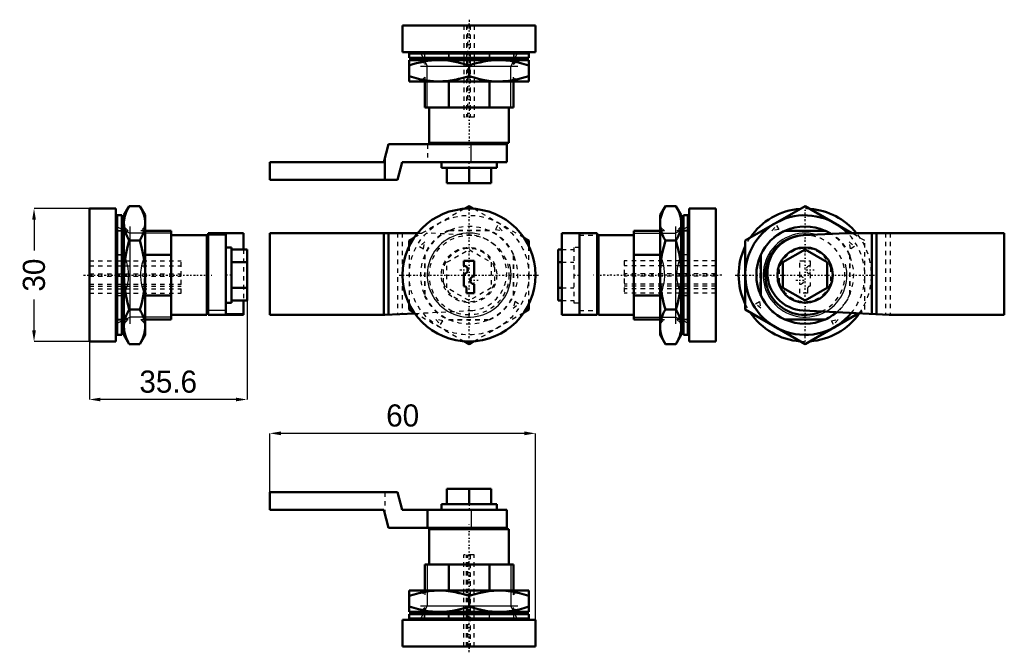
# Model space of a CAD drawing. Header units: millimetres. Extents: x 0 to 222, y -1 to 141.
import ezdxf

# ---------------------------------------------------------------- set-up
doc = ezdxf.new("R2010")
doc.units = ezdxf.units.MM
doc.linetypes.add('Center', pattern=[1.5, 0.45, -0.5, 0.05, -0.5])
doc.linetypes.add('Dashed', pattern=[2, 1, -1])
for name, color, linetype, lineweight in [('AM_0', 7, 'Continuous', 50), ('AM_4', 3, 'Continuous', 25), ('AM_5', 3, 'Continuous', 25), ('AM_7', 7, 'Center', 25), ('AM_9', 6, 'Dashed', 25)]:
    doc.layers.add(name, color=color, linetype=linetype, lineweight=lineweight)
doc.dimstyles.new('ISO-25', dxfattribs={"dimtxt": 2.5, "dimasz": 2.5, "dimexe": 1.25, "dimexo": 0.625, "dimtad": 1, "dimtxsty": 'Standard', "dimcen": 2.5, "dimadec": 0, "dimazin": 0, "dimtfac": 1, "dimtmove": 0, "dimatfit": 3, "dimfxl": 1, "dimarcsym": 0})

# ---------------------------------------------------------------- blocks, each defined once
blk = doc.blocks.new('1_ALL508_0__0_in_ALL508_0__1300')
at = {"layer": 'AM_0'}
for p, q in [((106.49, 35.6), (96.49, 35.6)), ((96.49, 35.6), (96.49, 32.1)), ((101.49, 35.6), (101.49, 32.1)), ((106.49, 35.6), (106.49, 32.1)), ((85.31, 34.8), (56.49, 34.8)), ((56.49, 34.8), (56.49, 30.8)), ((86.39, 30.8), (85.31, 34.8)), ((107.74, 32.1), (95.24, 32.1)), ((95.24, 32.1), (95.24, 30.8)), ((107.74, 30.8), (107.74, 32.1)), ((56.49, 30.8), (82.24, 30.8)), ((82.24, 30.8), (83.32, 26.8)), ((109.99, 30.8), (86.39, 30.8)), ((92.1, 26.8), (92.1, 30.8)), ((109.99, 26.8), (109.99, 30.8)), ((83.32, 26.8), (109.99, 26.8)), ((95.74, 26.5), (95.74, 26.8)), ((107.24, 26.5), (107.24, 26.8)), ((92.49, 26.5), (110.49, 26.5)), ((92.49, 26.5), (92.49, 18.5)), ((110.49, 18.5), (110.49, 26.5)), ((91.49, 12.6), (91.49, 18.5)), ((91.49, 18.5), (111.49, 18.5)), ((96.9, 18.5), (96.9, 12.6)), ((106.07, 12.6), (106.07, 18.5)), ((111.49, 18.5), (111.49, 12.6)), ((87.99, 12.6), (87.99, 7.8)), ((114.99, 12.6), (87.99, 12.6)), ((101.49, 11.39), (101.49, 9.01)), ((114.99, 7.8), (114.99, 12.6)), ((114.99, 7.8), (87.99, 7.8)), ((114.99, 7.3), (87.99, 7.3)), ((87.99, 7.3), (87.99, 6.3)), ((90.31, 7.3), (90.31, 7.8)), ((91.5, 7.3), (91.5, 7.8)), ((96.9, 7.8), (96.9, 7.3)), ((106.07, 7.3), (106.07, 7.8)), ((107.44, 7.3), (107.44, 7.8)), ((107.94, 7.3), (107.94, 7.8)), ((108.98, 7.3), (108.98, 7.8)), ((111.49, 7.8), (111.49, 7.3)), ((111.79, 7.3), (111.79, 7.8)), ((112.66, 7.3), (112.66, 7.8)), ((114.99, 6.3), (114.99, 7.3)), ((86.49, 6), (116.49, 6)), ((86.49, 6), (86.49, 0)), ((114.99, 6.3), (87.99, 6.3)), ((91.49, 6), (91.49, 6.3)), ((96.9, 6.3), (96.9, 6)), ((106.07, 6), (106.07, 6.3)), ((111.49, 6.3), (111.49, 6)), ((116.49, 0), (116.49, 6)), ((86.49, 0), (116.49, 0))]:
    blk.add_line(p, q, dxfattribs=at)
for points in [[(87.99, 11.39), (89.08, 11.74), (90.18, 12.03), (91.29, 12.27), (92.43, 12.45), (93.58, 12.56), (94.74, 12.6)], [(94.74, 12.6), (95.22, 12.59), (96.27, 12.53), (97.31, 12.41), (98.35, 12.23), (99.41, 12), (100.45, 11.72), (101.49, 11.39)], [(101.49, 11.39), (102.58, 11.74), (103.68, 12.03), (104.79, 12.27), (105.93, 12.45), (107.08, 12.56), (108.24, 12.6)], [(108.24, 12.6), (108.72, 12.59), (109.77, 12.53), (110.81, 12.41), (111.85, 12.23), (112.91, 12), (113.95, 11.72), (114.99, 11.39)], [(94.74, 7.8), (94.25, 7.81), (93.2, 7.87), (92.16, 7.99), (91.12, 8.17), (90.06, 8.4), (89.02, 8.68), (87.99, 9.01)], [(101.49, 9.01), (100.39, 8.66), (99.29, 8.37), (98.18, 8.13), (97.04, 7.95), (95.89, 7.84), (94.74, 7.8)], [(108.24, 7.8), (107.75, 7.81), (106.7, 7.87), (105.66, 7.99), (104.62, 8.17), (103.56, 8.4), (102.52, 8.68), (101.49, 9.01)], [(114.99, 9.01), (113.89, 8.66), (112.79, 8.37), (111.68, 8.13), (110.54, 7.95), (109.39, 7.84), (108.24, 7.8)]]:
    blk.add_lwpolyline(points, dxfattribs=at)
at = {"layer": 'AM_4'}
blk.add_line((101.93, 30.8), (101.93, 26.8), dxfattribs=at)
at = {"layer": 'AM_5'}
for p, q in [((92.02, 18.5), (92.02, 9.12)), ((110.95, 18.5), (110.95, 9.12)), ((112.49, 9.12), (90.49, 9.12)), ((91.49, 8.04), (92.02, 9.12)), ((111.49, 8.04), (110.95, 9.12)), ((90.63, 6.3), (91.12, 7.3)), ((112.34, 6.3), (111.85, 7.3))]:
    blk.add_line(p, q, dxfattribs=at)
at = {"layer": 'AM_7'}
for p, q in [((101.49, 32.17), (101.49, 30.73)), ((101.49, -1.32), (101.49, 27.82))]:
    blk.add_line(p, q, dxfattribs=at)
at = {"layer": 'AM_9'}
for p, q in [((82.49, 34.8), (82.49, 29.9)), ((102.64, 20.7), (100.34, 20.7)), ((100.34, 0), (100.34, 20.7)), ((100.94, 0), (100.94, 20.7)), ((101.24, 0), (101.24, 20.7)), ((101.74, 20.7), (101.74, 0)), ((102.64, 0), (102.64, 20.7)), ((90.5, 12.6), (91.49, 11.61)), ((91.49, 12.6), (91.49, 11.61)), ((97.49, 12.38), (96.93, 12.6)), ((106.04, 12.6), (105.41, 12.36)), ((111.49, 11.61), (112.47, 12.6)), ((111.49, 11.61), (111.49, 12.6)), ((91.49, 8.79), (90.5, 7.8)), ((91.18, 7.3), (91.18, 7.8)), ((91.39, 6.3), (91.39, 7.3)), ((91.49, 6.3), (91.49, 8.79)), ((93.99, 7.3), (93.99, 7.8)), ((95.04, 7.3), (95.04, 7.8)), ((95.54, 7.3), (95.54, 7.8)), ((96.88, 6.3), (96.88, 7.3)), ((96.9, 7.3), (96.9, 6.3)), ((96.93, 7.8), (97.51, 8.03)), ((105.43, 8.04), (106.04, 7.8)), ((106.07, 6.3), (106.07, 7.3)), ((106.09, 6.3), (106.09, 7.3)), ((111.47, 7.3), (111.47, 7.8)), ((111.49, 7.8), (111.49, 8.79)), ((112.47, 7.8), (111.49, 8.79)), ((111.49, 7.3), (111.49, 6.3)), ((111.59, 6.3), (111.59, 7.3))]:
    blk.add_line(p, q, dxfattribs=at)
for points in [[(102.33, 11.65), (102.14, 11.64), (101.19, 11.62), (100.16, 11.7), (99.13, 11.89), (98.12, 12.16), (97.52, 12.37), (97.49, 12.38)], [(105.41, 12.36), (104.92, 12.19), (104.01, 11.93), (103.08, 11.74), (102.33, 11.65)], [(97.51, 8.03), (97.52, 8.03), (98.12, 8.24), (99.13, 8.51), (100.16, 8.7), (101.19, 8.78), (102.14, 8.76), (102.32, 8.75)], [(102.32, 8.75), (103.08, 8.66), (104.01, 8.47), (104.92, 8.21), (105.43, 8.04)]]:
    blk.add_lwpolyline(points, dxfattribs=at)
blk = doc.blocks.new('2_ALL508_0__0_in_ALL508_0__1300')
at = {"layer": 'AM_0'}
for p, q in [((21.75, 98.82), (15.75, 98.82)), ((15.75, 98.82), (15.75, 68.82)), ((21.75, 98.82), (21.75, 68.82)), ((24.76, 99.41), (23.55, 97.32)), ((27.14, 99.41), (24.76, 99.41)), ((28.35, 97.32), (27.14, 99.41)), ((22.05, 70.32), (22.05, 97.32)), ((23.05, 97.32), (22.05, 97.32)), ((23.05, 70.32), (23.05, 97.32)), ((23.55, 70.32), (23.55, 97.32)), ((28.35, 70.32), (28.35, 97.32)), ((21.75, 93.82), (22.05, 93.82)), ((23.05, 95), (23.55, 95)), ((23.05, 93.81), (23.55, 93.81)), ((28.35, 93.82), (34.25, 93.82)), ((34.25, 93.82), (34.25, 73.82)), ((27.14, 91.62), (24.76, 91.62)), ((42.25, 92.82), (34.25, 92.82)), ((42.25, 92.82), (42.25, 74.82)), ((42.55, 93.32), (50.55, 93.32)), ((42.55, 74.87), (42.55, 93.32)), ((46.55, 75.03), (46.55, 93.32)), ((50.55, 93.32), (50.55, 89.6)), ((42.55, 89.82), (42.25, 89.82)), ((47.85, 90.07), (46.55, 90.07)), ((47.85, 77.57), (47.85, 90.07)), ((51.35, 89.6), (47.85, 89.6)), ((51.35, 78.05), (51.35, 89.6)), ((22.05, 88.41), (21.75, 88.41)), ((23.55, 88.41), (23.05, 88.41)), ((34.25, 88.41), (28.35, 88.41)), ((42.25, 85.54), (42.55, 85.54)), ((51.35, 86.71), (47.85, 86.71)), ((42.25, 82.11), (42.55, 82.11)), ((51.35, 80.94), (47.85, 80.94)), ((21.75, 79.24), (22.05, 79.24)), ((23.05, 79.24), (23.55, 79.24)), ((23.05, 77.87), (23.55, 77.87)), ((28.35, 79.24), (34.25, 79.24)), ((42.25, 77.82), (42.55, 77.82)), ((51.35, 78.05), (47.85, 78.05)), ((50.55, 78.05), (50.55, 74.82)), ((23.05, 77.37), (23.55, 77.37)), ((23.05, 76.32), (23.55, 76.32)), ((27.14, 76.03), (24.76, 76.03)), ((46.55, 77.57), (47.85, 77.57)), ((22.05, 73.82), (21.75, 73.82)), ((23.55, 73.82), (23.05, 73.82)), ((23.05, 73.52), (23.55, 73.52)), ((34.25, 73.82), (28.35, 73.82)), ((34.25, 74.82), (42.25, 74.82)), ((42.55, 74.87), (50.55, 74.82)), ((50.55, 74.97), (46.55, 75.03)), ((23.05, 72.65), (23.55, 72.65)), ((22.05, 70.32), (23.05, 70.32)), ((23.55, 70.32), (24.76, 68.24)), ((27.14, 68.24), (28.35, 70.32)), ((15.75, 68.82), (21.75, 68.82)), ((27.14, 68.24), (24.76, 68.24))]:
    blk.add_line(p, q, dxfattribs=at)
for points in [[(23.55, 95.51), (23.56, 95.79), (23.6, 96.25), (23.67, 96.7), (23.78, 97.15), (23.92, 97.6), (24.09, 98.06), (24.28, 98.51), (24.51, 98.96), (24.76, 99.41)], [(27.14, 99.41), (27.4, 98.94), (27.64, 98.47), (27.84, 97.99), (28.02, 97.5), (28.16, 97.01), (28.26, 96.52), (28.33, 96.02), (28.35, 95.51)], [(24.76, 91.62), (24.5, 92.09), (24.26, 92.56), (24.06, 93.04), (23.88, 93.53), (23.74, 94.02), (23.64, 94.51), (23.57, 95.01), (23.55, 95.51)], [(28.35, 95.51), (28.34, 95.24), (28.3, 94.78), (28.23, 94.33), (28.12, 93.88), (27.98, 93.42), (27.81, 92.97), (27.62, 92.52), (27.39, 92.07), (27.14, 91.62)], [(23.55, 83.82), (23.57, 84.87), (23.64, 85.91), (23.81, 87.35), (24.06, 88.78), (24.38, 90.21), (24.76, 91.62)], [(27.14, 91.62), (27.52, 90.22), (27.84, 88.8), (28.09, 87.36), (28.26, 85.91), (28.33, 84.87), (28.35, 83.82)], [(24.76, 76.03), (24.49, 76.99), (24.25, 77.96), (23.96, 79.4), (23.74, 80.85), (23.6, 82.34), (23.55, 83.82)], [(28.35, 83.82), (28.3, 82.35), (28.17, 80.89), (27.95, 79.42), (27.65, 77.96), (27.41, 76.99), (27.14, 76.03)], [(23.55, 72.13), (23.56, 72.41), (23.6, 72.86), (23.67, 73.32), (23.78, 73.77), (23.92, 74.22), (24.09, 74.68), (24.28, 75.13), (24.51, 75.58), (24.76, 76.03)], [(27.14, 76.03), (27.4, 75.56), (27.64, 75.08), (27.84, 74.6), (28.02, 74.12), (28.16, 73.63), (28.26, 73.13), (28.33, 72.63), (28.35, 72.13)], [(24.76, 68.24), (24.5, 68.71), (24.26, 69.18), (24.06, 69.66), (23.88, 70.14), (23.74, 70.64), (23.64, 71.13), (23.57, 71.63), (23.55, 72.13)], [(28.35, 72.13), (28.34, 71.85), (28.3, 71.4), (28.23, 70.95), (28.12, 70.49), (27.98, 70.04), (27.81, 69.59), (27.62, 69.13), (27.39, 68.68), (27.14, 68.24)]]:
    blk.add_lwpolyline(points, dxfattribs=at)
at = {"layer": 'AM_4'}
for p, q in [((46.55, 92.81), (42.55, 92.81)), ((46.55, 75.83), (42.55, 75.83))]:
    blk.add_line(p, q, dxfattribs=at)
at = {"layer": 'AM_5'}
for p, q in [((22.05, 94.68), (23.05, 94.19)), ((23.79, 93.82), (24.88, 93.29)), ((24.88, 94.82), (24.88, 72.82)), ((34.25, 93.29), (24.88, 93.29)), ((22.05, 72.97), (23.05, 73.46)), ((23.79, 73.82), (24.88, 74.36)), ((34.25, 74.36), (24.88, 74.36))]:
    blk.add_line(p, q, dxfattribs=at)
at = {"layer": 'AM_7'}
for p, q in [((14.43, 83.82), (43.58, 83.82)), ((47.92, 83.82), (46.48, 83.82))]:
    blk.add_line(p, q, dxfattribs=at)
at = {"layer": 'AM_9'}
for p, q in [((22.05, 93.92), (23.05, 93.92)), ((22.05, 93.82), (24.54, 93.82)), ((23.05, 94.13), (23.55, 94.13)), ((24.54, 93.82), (23.55, 94.81)), ((28.35, 94.81), (27.36, 93.82)), ((28.35, 93.82), (27.36, 93.82)), ((23.05, 91.32), (23.55, 91.32)), ((23.05, 90.27), (23.55, 90.27)), ((23.05, 89.77), (23.55, 89.77)), ((50.55, 89.6), (50.55, 78.05)), ((15.75, 87.02), (36.45, 87.02)), ((22.05, 88.43), (23.05, 88.43)), ((23.05, 88.41), (22.05, 88.41)), ((36.45, 79.72), (36.45, 87.02)), ((15.75, 85.92), (36.45, 85.92)), ((15.75, 84.12), (36.45, 84.12)), ((15.75, 83.57), (36.45, 83.57)), ((15.75, 81.77), (36.45, 81.77)), ((15.75, 81.32), (36.45, 81.32)), ((15.75, 80.72), (36.45, 80.72)), ((15.75, 79.72), (36.45, 79.72)), ((22.05, 79.24), (23.05, 79.24)), ((22.05, 79.22), (23.05, 79.22)), ((23.05, 73.82), (22.05, 73.82)), ((22.05, 73.72), (23.05, 73.72)), ((23.05, 73.83), (23.55, 73.83)), ((23.55, 73.82), (24.54, 73.82)), ((23.55, 72.84), (24.54, 73.82)), ((27.36, 73.82), (28.35, 72.84)), ((27.36, 73.82), (28.35, 73.82)), ((46.55, 75.03), (46.55, 74.82))]:
    blk.add_line(p, q, dxfattribs=at)
for points in [[(23.55, 88.37), (23.77, 87.82), (23.96, 87.26), (24.22, 86.35), (24.41, 85.42), (24.51, 84.48), (24.53, 83.53), (24.48, 82.75), (24.37, 81.98), (24.2, 81.21), (23.99, 80.46), (23.78, 79.86), (23.55, 79.27)], [(28.35, 79.27), (28.12, 79.86), (27.91, 80.46), (27.7, 81.21), (27.53, 81.98), (27.42, 82.75), (27.37, 83.53), (27.39, 84.48), (27.49, 85.42), (27.68, 86.35), (27.94, 87.26), (28.13, 87.82), (28.35, 88.37)]]:
    blk.add_lwpolyline(points, dxfattribs=at)
blk = doc.blocks.new('3_ALL508_0__0_in_ALL508_0__1300')
at = {"layer": 'AM_0'}
for p, q in [((101.49, 99.41), (100.38, 98.77)), ((102.59, 98.78), (101.49, 99.41)), ((56.49, 93.32), (56.49, 74.82)), ((56.49, 93.32), (89.88, 93.32)), ((82.24, 93.32), (82.24, 74.82)), ((83.32, 93.32), (83.32, 74.87)), ((89.09, 92.26), (87.99, 91.62)), ((87.99, 91.62), (87.99, 90.33)), ((114.99, 91.62), (113.88, 92.25)), ((114.99, 90.36), (114.99, 91.62)), ((100.34, 87.02), (100.34, 85.92)), ((102.64, 87.02), (100.34, 87.02)), ((102.64, 83.57), (102.64, 87.02)), ((100.34, 84.12), (100.34, 81.32)), ((100.94, 80.72), (100.94, 79.72)), ((102.64, 79.72), (102.64, 81.77)), ((100.94, 79.72), (102.64, 79.72)), ((87.99, 77.31), (87.99, 76.03)), ((87.99, 76.03), (89.09, 75.39)), ((113.88, 75.39), (114.99, 76.03)), ((114.99, 76.03), (114.99, 77.29)), ((82.49, 74.82), (56.49, 74.82)), ((89.23, 75.17), (82.49, 74.82)), ((100.38, 68.87), (101.49, 68.24)), ((101.49, 68.24), (102.58, 68.87))]:
    blk.add_line(p, q, dxfattribs=at)
blk.add_circle((101.49, 83.82), 15, dxfattribs=at)
for centre, radius, start, end in [((100.34, 85.02), 0.9, 270, 90), ((102.64, 82.67), 0.9, 90, 270), ((100.34, 80.72), 0.6, 0, 90)]:
    blk.add_arc(centre, radius, start, end, dxfattribs=at)
at = {"layer": 'AM_5'}
blk.add_arc((101.49, 83.82), 9.47, 75, 15, dxfattribs=at)
at = {"layer": 'AM_7'}
for p, q in [((101.49, 68.07), (101.49, 99.57)), ((99.39, 85.02), (101.28, 85.02)), ((100.34, 84.08), (100.34, 85.97)), ((85.74, 83.82), (117.24, 83.82)), ((101.69, 82.67), (103.58, 82.67)), ((102.64, 81.73), (102.64, 83.62))]:
    blk.add_line(p, q, dxfattribs=at)
at = {"layer": 'AM_9'}
for p, q in [((100.38, 98.77), (89.09, 92.26)), ((113.88, 92.25), (102.59, 98.78)), ((106.09, 93.92), (96.88, 93.92)), ((106.07, 93.82), (96.9, 93.82)), ((107.94, 95), (107.44, 94.13)), ((107.44, 94.13), (108.98, 93.81)), ((108.98, 93.81), (107.94, 95)), ((85.31, 93.32), (85.31, 74.97)), ((86.39, 93.32), (86.39, 75.03)), ((89.88, 93.32), (92.1, 93.32)), ((91.5, 91.32), (90.31, 90.27)), ((91.18, 89.77), (91.5, 91.32)), ((101.93, 92.81), (92.1, 93.32)), ((87.99, 90.33), (87.99, 77.31)), ((90.31, 90.27), (91.18, 89.77)), ((96.49, 86.71), (101.49, 89.6)), ((101.49, 89.6), (106.49, 86.71)), ((114.99, 77.29), (114.99, 90.36)), ((91.39, 88.43), (91.39, 79.22)), ((91.49, 88.41), (91.49, 79.24)), ((111.49, 79.24), (111.49, 88.41)), ((111.59, 79.22), (111.59, 88.43)), ((95.74, 82.11), (95.74, 85.54)), ((96.49, 80.94), (96.49, 86.71)), ((106.49, 86.71), (106.49, 80.94)), ((107.24, 85.54), (107.24, 82.11)), ((101.49, 78.05), (96.49, 80.94)), ((106.49, 80.94), (101.49, 78.05)), ((111.79, 77.87), (111.47, 76.32)), ((112.66, 77.37), (111.79, 77.87)), ((89.23, 75.17), (101.93, 75.83)), ((111.47, 76.32), (112.66, 77.37)), ((89.09, 75.39), (100.38, 68.87)), ((93.99, 73.83), (95.04, 72.65)), ((95.54, 73.52), (93.99, 73.83)), ((95.04, 72.65), (95.54, 73.52)), ((96.88, 73.72), (106.09, 73.72)), ((96.9, 73.82), (106.07, 73.82)), ((102.58, 68.87), (113.88, 75.39))]:
    blk.add_line(p, q, dxfattribs=at)
for radius in [13.5, 9, 6.25]:
    blk.add_circle((101.49, 83.82), radius, dxfattribs=at)
for centre, radius, start, end in [((101.49, 83.82), 11.1, 114.5071, 155.4929), ((101.49, 83.82), 11, 114.62, 155.38), ((101.49, 83.82), 10.99, 65.5284, 114.4716), ((101.49, 83.82), 11, 24.62, 65.38), ((101.49, 83.82), 11.1, 24.5071, 65.4929), ((101.49, 84.32), 8.5, 272.9782, 87.0218), ((101.49, 83.82), 6, 16.5978, 163.4022), ((101.49, 83.82), 10.99, 155.5284, 204.4716), ((101.49, 83.82), 10.99, 335.5284, 24.4716), ((101.49, 83.82), 6, 196.5978, 343.4022), ((101.49, 83.82), 11.1, 204.5071, 245.4929), ((101.49, 83.82), 11, 204.62, 245.38), ((101.49, 83.82), 11, 294.62, 335.38), ((101.49, 83.82), 11.1, 294.5071, 335.4929), ((101.49, 83.82), 10.99, 245.5284, 294.4716)]:
    blk.add_arc(centre, radius, start, end, dxfattribs=at)
blk = doc.blocks.new('4_ALL508_0__0_in_ALL508_0__1300')
at = {"layer": 'AM_0'}
for p, q in [((145.83, 99.41), (144.62, 97.32)), ((145.83, 99.41), (148.21, 99.41)), ((149.42, 97.32), (148.21, 99.41)), ((151.22, 68.82), (151.22, 98.82)), ((157.22, 98.82), (151.22, 98.82)), ((157.22, 68.82), (157.22, 98.82)), ((144.62, 97.32), (144.62, 70.32)), ((149.42, 97.32), (149.42, 70.32)), ((150.92, 97.32), (149.92, 97.32)), ((149.92, 97.32), (149.92, 70.32)), ((150.92, 97.32), (150.92, 70.32)), ((138.72, 73.82), (138.72, 93.82)), ((138.72, 93.82), (144.62, 93.82)), ((149.92, 95), (149.42, 95)), ((149.92, 94.13), (149.42, 94.13)), ((149.42, 93.82), (149.92, 93.82)), ((150.92, 93.82), (151.22, 93.82)), ((122.42, 93.32), (130.42, 93.32)), ((122.42, 93.32), (122.42, 74.82)), ((126.42, 93.32), (126.42, 74.82)), ((130.42, 93.32), (130.42, 74.87)), ((130.72, 74.82), (130.72, 92.82)), ((138.72, 92.82), (130.72, 92.82)), ((145.83, 91.62), (148.21, 91.62)), ((149.92, 91.32), (149.42, 91.32)), ((121.62, 89.6), (122.42, 89.6)), ((121.62, 89.6), (121.62, 78.05)), ((130.72, 89.82), (130.42, 89.82)), ((149.92, 90.27), (149.42, 90.27)), ((149.92, 89.77), (149.42, 89.77)), ((144.62, 88.41), (138.72, 88.41)), ((149.92, 88.41), (149.42, 88.41)), ((151.22, 88.41), (150.92, 88.41)), ((121.62, 86.71), (122.42, 86.71)), ((130.72, 85.54), (130.42, 85.54)), ((121.62, 80.94), (122.42, 80.94)), ((130.72, 82.11), (130.42, 82.11)), ((121.62, 78.05), (122.42, 78.05)), ((130.42, 77.82), (130.72, 77.82)), ((138.72, 79.24), (144.62, 79.24)), ((149.42, 79.24), (149.92, 79.24)), ((150.92, 79.24), (151.22, 79.24)), ((145.83, 76.03), (148.21, 76.03)), ((130.42, 74.87), (122.42, 74.82)), ((130.72, 74.82), (138.72, 74.82)), ((144.62, 73.82), (138.72, 73.82)), ((149.92, 73.83), (149.42, 73.83)), ((151.22, 73.82), (150.92, 73.82)), ((149.92, 72.65), (149.42, 72.65)), ((144.62, 70.32), (145.83, 68.24)), ((148.21, 68.24), (149.42, 70.32)), ((149.92, 70.32), (150.92, 70.32)), ((145.83, 68.24), (148.21, 68.24)), ((151.22, 68.82), (157.22, 68.82))]:
    blk.add_line(p, q, dxfattribs=at)
for points in [[(144.62, 95.51), (144.63, 95.79), (144.67, 96.25), (144.74, 96.7), (144.85, 97.15), (144.99, 97.6), (145.16, 98.06), (145.35, 98.51), (145.58, 98.96), (145.83, 99.41)], [(148.21, 99.41), (148.47, 98.94), (148.71, 98.47), (148.91, 97.99), (149.09, 97.5), (149.23, 97.01), (149.33, 96.52), (149.4, 96.02), (149.42, 95.51)], [(145.83, 91.62), (145.57, 92.09), (145.33, 92.56), (145.13, 93.04), (144.95, 93.53), (144.81, 94.02), (144.71, 94.51), (144.64, 95.01), (144.62, 95.51)], [(149.42, 95.51), (149.41, 95.24), (149.37, 94.78), (149.3, 94.33), (149.19, 93.88), (149.05, 93.42), (148.88, 92.97), (148.69, 92.52), (148.46, 92.07), (148.21, 91.62)], [(144.62, 83.82), (144.64, 84.87), (144.71, 85.91), (144.88, 87.35), (145.13, 88.78), (145.45, 90.21), (145.83, 91.62)], [(148.21, 91.62), (148.59, 90.22), (148.91, 88.8), (149.16, 87.36), (149.33, 85.91), (149.4, 84.87), (149.42, 83.82)], [(145.83, 76.03), (145.56, 76.99), (145.32, 77.96), (145.03, 79.4), (144.81, 80.85), (144.67, 82.34), (144.62, 83.82)], [(149.42, 83.82), (149.37, 82.35), (149.24, 80.89), (149.02, 79.42), (148.72, 77.96), (148.48, 76.99), (148.21, 76.03)], [(144.62, 72.13), (144.63, 72.41), (144.67, 72.86), (144.74, 73.32), (144.85, 73.77), (144.99, 74.22), (145.16, 74.68), (145.35, 75.13), (145.58, 75.58), (145.83, 76.03)], [(148.21, 76.03), (148.47, 75.56), (148.71, 75.08), (148.91, 74.6), (149.09, 74.12), (149.23, 73.63), (149.33, 73.13), (149.4, 72.63), (149.42, 72.13)], [(145.83, 68.24), (145.57, 68.71), (145.33, 69.18), (145.13, 69.66), (144.95, 70.14), (144.81, 70.64), (144.71, 71.13), (144.64, 71.63), (144.62, 72.13)], [(149.42, 72.13), (149.41, 71.85), (149.37, 71.4), (149.3, 70.95), (149.19, 70.49), (149.05, 70.04), (148.88, 69.59), (148.69, 69.13), (148.46, 68.68), (148.21, 68.24)]]:
    blk.add_lwpolyline(points, dxfattribs=at)
at = {"layer": 'AM_5'}
for p, q in [((148.1, 94.82), (148.1, 72.82)), ((149.18, 93.82), (148.1, 93.29)), ((150.92, 94.68), (149.92, 94.19)), ((138.72, 93.29), (148.1, 93.29)), ((138.72, 74.36), (148.1, 74.36)), ((149.18, 73.82), (148.1, 74.36)), ((150.92, 72.97), (149.92, 73.46))]:
    blk.add_line(p, q, dxfattribs=at)
at = {"layer": 'AM_7'}
for p, q in [((125.06, 83.82), (126.49, 83.82)), ((158.55, 83.82), (129.4, 83.82))]:
    blk.add_line(p, q, dxfattribs=at)
at = {"layer": 'AM_9'}
for p, q in [((145.61, 93.82), (144.62, 94.81)), ((145.61, 93.82), (144.62, 93.82)), ((149.42, 94.81), (148.43, 93.82)), ((149.42, 93.82), (148.43, 93.82)), ((149.92, 93.81), (149.42, 93.81)), ((150.92, 93.92), (149.92, 93.92)), ((149.92, 93.82), (150.92, 93.82)), ((126.42, 92.81), (130.42, 92.81)), ((122.42, 89.6), (125.12, 89.6)), ((126.42, 90.07), (125.12, 90.07)), ((125.12, 90.07), (125.12, 77.57)), ((136.52, 87.02), (136.52, 79.72)), ((157.22, 87.02), (136.52, 87.02)), ((150.92, 88.43), (149.92, 88.43)), ((150.92, 88.41), (149.92, 88.41)), ((122.42, 86.71), (125.12, 86.71)), ((157.22, 85.92), (136.52, 85.92)), ((157.22, 84.12), (136.52, 84.12)), ((157.22, 83.57), (136.52, 83.57)), ((122.42, 80.94), (125.12, 80.94)), ((157.22, 81.77), (136.52, 81.77)), ((157.22, 81.32), (136.52, 81.32)), ((157.22, 80.72), (136.52, 80.72)), ((122.42, 78.05), (125.12, 78.05)), ((157.22, 79.72), (136.52, 79.72)), ((149.92, 77.87), (149.42, 77.87)), ((149.92, 79.24), (150.92, 79.24)), ((150.92, 79.22), (149.92, 79.22)), ((125.12, 77.57), (126.42, 77.57)), ((126.42, 75.83), (130.42, 75.83)), ((149.92, 77.37), (149.42, 77.37)), ((149.92, 76.32), (149.42, 76.32)), ((122.42, 74.97), (126.42, 75.03)), ((144.62, 73.82), (145.61, 73.82)), ((144.62, 72.84), (145.61, 73.82)), ((148.43, 73.82), (149.42, 72.84)), ((150.92, 73.82), (148.43, 73.82)), ((149.92, 73.52), (149.42, 73.52)), ((150.92, 73.72), (149.92, 73.72))]:
    blk.add_line(p, q, dxfattribs=at)
for points in [[(144.62, 88.37), (144.84, 87.82), (145.03, 87.26), (145.29, 86.35), (145.48, 85.42), (145.58, 84.48), (145.6, 83.53), (145.55, 82.75), (145.44, 81.98), (145.27, 81.21), (145.06, 80.46), (144.85, 79.86), (144.62, 79.27)], [(149.42, 79.27), (149.19, 79.86), (148.98, 80.46), (148.77, 81.21), (148.6, 81.98), (148.49, 82.75), (148.44, 83.53), (148.46, 84.48), (148.56, 85.42), (148.75, 86.35), (149.01, 87.26), (149.2, 87.82), (149.42, 88.37)]]:
    blk.add_lwpolyline(points, dxfattribs=at)
blk = doc.blocks.new('5_ALL508_0__0_in_ALL508_0__1300')
at = {"layer": 'AM_0'}
for p, q in [((177.36, 99.41), (163.86, 91.62)), ((187.9, 93.32), (177.36, 99.41)), ((172.77, 93.82), (181.94, 93.82)), ((163.86, 91.62), (163.86, 76.03)), ((176.91, 92.81), (186.74, 93.32)), ((186.74, 93.32), (222.36, 93.32)), ((192.46, 93.32), (192.46, 75.03)), ((193.53, 93.32), (193.53, 74.97)), ((222.36, 93.32), (222.36, 74.82)), ((172.36, 86.71), (177.36, 89.6)), ((177.36, 89.6), (182.36, 86.71)), ((167.36, 79.24), (167.36, 88.41)), ((172.36, 80.94), (172.36, 86.71)), ((182.36, 86.71), (182.36, 80.94)), ((177.36, 78.05), (172.36, 80.94)), ((182.36, 80.94), (177.36, 78.05)), ((163.86, 76.03), (177.36, 68.24)), ((196.36, 74.82), (176.91, 75.83)), ((181.94, 73.82), (172.77, 73.82)), ((177.36, 68.24), (189.39, 75.19)), ((222.36, 74.82), (196.36, 74.82))]:
    blk.add_line(p, q, dxfattribs=at)
blk.add_circle((177.36, 83.82), 6.25, dxfattribs=at)
for centre, radius, start, end in [((177.36, 83.82), 15, 94.2117, 145.7803), ((177.36, 83.82), 15, 39.2965, 85.7525), ((177.36, 83.82), 13.5, 44.7249, 320.677), ((177.36, 83.82), 11, 114.62, 155.38), ((177.36, 83.82), 10.99, 65.5284, 114.4716), ((177.36, 83.82), 11, 57.8753, 65.38), ((177.36, 83.82), 9, 92.2763, 294.2784), ((177.36, 84.32), 8.5, 92.9782, 267.0218), ((177.36, 83.82), 15, 154.162, 205.8251), ((177.36, 83.82), 10.99, 155.5284, 204.4716), ((177.36, 83.82), 11, 204.62, 245.38), ((177.36, 83.82), 15, 214.2106, 265.7998), ((177.36, 83.82), 10.99, 245.5284, 294.4716), ((177.36, 83.82), 15, 274.2425, 324.7878), ((177.36, 83.82), 11, 294.62, 310.3584)]:
    blk.add_arc(centre, radius, start, end, dxfattribs=at)
at = {"layer": 'AM_5'}
blk.add_arc((177.36, 83.82), 9.47, 75, 15, dxfattribs=at)
at = {"layer": 'AM_7'}
for p, q in [((177.36, 68.07), (177.36, 99.57)), ((177.56, 85.02), (179.45, 85.02)), ((178.51, 84.08), (178.51, 85.97)), ((161.61, 83.82), (193.11, 83.82)), ((175.26, 82.67), (177.15, 82.67)), ((176.21, 81.73), (176.21, 83.62))]:
    blk.add_line(p, q, dxfattribs=at)
at = {"layer": 'AM_9'}
for p, q in [((169.86, 93.81), (170.91, 95)), ((171.41, 94.13), (169.86, 93.81)), ((170.91, 95), (171.41, 94.13)), ((172.75, 93.92), (181.96, 93.92)), ((187.66, 89.77), (187.34, 91.32)), ((187.34, 91.32), (188.53, 90.27)), ((190.86, 91.62), (187.9, 93.32)), ((190.86, 76.03), (190.86, 91.62)), ((195.52, 93.32), (195.52, 74.87)), ((196.6, 93.32), (196.6, 74.82)), ((188.53, 90.27), (187.66, 89.77)), ((167.26, 79.22), (167.26, 88.43)), ((176.21, 83.57), (176.21, 87.02)), ((176.21, 87.02), (178.51, 87.02)), ((178.51, 87.02), (178.51, 85.92)), ((187.36, 88.41), (187.36, 79.24)), ((187.46, 88.43), (187.46, 79.22)), ((171.61, 82.11), (171.61, 85.54)), ((183.11, 85.54), (183.11, 82.11)), ((178.51, 84.12), (178.51, 81.32)), ((176.21, 79.72), (176.21, 81.77)), ((177.91, 80.72), (177.91, 79.72)), ((166.18, 77.37), (167.05, 77.87)), ((167.05, 77.87), (167.37, 76.32)), ((177.91, 79.72), (176.21, 79.72)), ((167.37, 76.32), (166.18, 77.37)), ((189.39, 75.19), (190.86, 76.03)), ((181.96, 73.72), (172.75, 73.72)), ((183.31, 73.52), (184.85, 73.83)), ((183.81, 72.65), (183.31, 73.52)), ((184.85, 73.83), (183.81, 72.65))]:
    blk.add_line(p, q, dxfattribs=at)
for centre, radius, start, end in [((177.36, 83.82), 15, 85.7525, 94.2117), ((177.36, 83.82), 11.1, 114.5071, 155.4929), ((177.36, 83.82), 11.1, 24.5071, 65.4929), ((177.36, 83.82), 15, 145.7803, 154.162), ((177.36, 83.82), 9, 294.2784, 92.2763), ((177.36, 83.82), 11, 24.62, 57.8753), ((177.36, 83.82), 13.5, 320.677, 44.7249), ((177.36, 83.82), 15, 324.7878, 39.2965), ((177.36, 83.82), 6, 16.5978, 163.4022), ((177.36, 83.82), 10.99, 335.5284, 24.4716), ((178.51, 85.02), 0.9, 90, 270), ((176.21, 82.67), 0.9, 270, 90), ((177.36, 83.82), 6, 196.5978, 343.4022), ((178.51, 80.72), 0.6, 90, 180), ((177.36, 83.82), 11.1, 204.5071, 245.4929), ((177.36, 83.82), 11.1, 294.5071, 335.4929), ((177.36, 83.82), 11, 310.3584, 335.38), ((177.36, 83.82), 15, 205.8251, 214.2106), ((177.36, 83.82), 15, 265.7998, 274.2425)]:
    blk.add_arc(centre, radius, start, end, dxfattribs=at)
blk = doc.blocks.new('6_ALL508_0__0_in_ALL508_0__1300')
at = {"layer": 'AM_0'}
for p, q in [((86.49, 140.15), (86.49, 134.15)), ((116.49, 140.15), (86.49, 140.15)), ((116.49, 134.15), (116.49, 140.15)), ((116.49, 134.15), (86.49, 134.15)), ((87.99, 133.85), (87.99, 132.85)), ((87.99, 133.85), (114.99, 133.85)), ((91.49, 133.85), (91.49, 134.15)), ((96.9, 134.15), (96.9, 133.85)), ((106.07, 133.85), (106.07, 134.15)), ((111.49, 134.15), (111.49, 133.85)), ((114.99, 132.85), (114.99, 133.85)), ((87.99, 132.85), (114.99, 132.85)), ((87.99, 132.35), (87.99, 127.55)), ((87.99, 132.35), (114.99, 132.35)), ((90.31, 132.85), (90.31, 132.35)), ((91.18, 132.85), (91.18, 132.35)), ((91.49, 132.35), (91.49, 132.85)), ((93.99, 132.85), (93.99, 132.35)), ((95.04, 132.85), (95.04, 132.35)), ((95.54, 132.85), (95.54, 132.35)), ((96.9, 132.85), (96.9, 132.35)), ((106.07, 132.35), (106.07, 132.85)), ((111.47, 132.85), (111.47, 132.35)), ((112.66, 132.85), (112.66, 132.35)), ((114.99, 127.55), (114.99, 132.35)), ((101.49, 128.75), (101.49, 131.14)), ((87.99, 127.55), (114.99, 127.55)), ((91.49, 121.65), (91.49, 127.55)), ((96.9, 127.55), (96.9, 121.65)), ((106.07, 121.65), (106.07, 127.55)), ((111.49, 127.55), (111.49, 121.65)), ((111.49, 121.65), (91.49, 121.65)), ((92.49, 121.65), (92.49, 113.65)), ((110.49, 113.65), (110.49, 121.65)), ((110.49, 113.65), (92.49, 113.65)), ((95.74, 113.65), (95.74, 113.35)), ((107.24, 113.65), (107.24, 113.35)), ((83.32, 113.35), (82.24, 109.35)), ((83.32, 113.35), (109.99, 113.35)), ((109.99, 109.35), (109.99, 113.35)), ((82.24, 109.35), (56.49, 109.35)), ((56.49, 109.35), (56.49, 105.35)), ((82.49, 105.35), (82.49, 110.25)), ((85.31, 105.35), (86.39, 109.35)), ((86.39, 109.35), (109.99, 109.35)), ((95.24, 109.35), (95.24, 108.05)), ((107.74, 108.05), (107.74, 109.35)), ((95.24, 108.05), (107.74, 108.05)), ((96.49, 104.55), (96.49, 108.05)), ((101.49, 104.55), (101.49, 108.05)), ((106.49, 104.55), (106.49, 108.05)), ((56.49, 105.35), (85.31, 105.35)), ((96.49, 104.55), (106.49, 104.55))]:
    blk.add_line(p, q, dxfattribs=at)
for points in [[(87.99, 131.14), (88.8, 131.4), (89.62, 131.63), (90.46, 131.84), (91.29, 132.02), (92.15, 132.16), (93, 132.26), (93.87, 132.33), (94.74, 132.35)], [(94.74, 132.35), (95.22, 132.34), (96, 132.3), (96.79, 132.23), (97.57, 132.12), (98.35, 131.98), (99.14, 131.81), (99.93, 131.61), (101.49, 131.14)], [(101.49, 131.14), (102.3, 131.4), (103.13, 131.64), (103.96, 131.84), (104.8, 132.02), (105.64, 132.16), (106.5, 132.26), (107.37, 132.33), (108.24, 132.35)], [(108.24, 132.35), (108.72, 132.34), (109.77, 132.28), (110.81, 132.16), (111.85, 131.98), (112.64, 131.81), (113.43, 131.61), (114.99, 131.14)], [(94.74, 127.55), (94.25, 127.55), (93.47, 127.59), (92.68, 127.67), (91.9, 127.77), (91.12, 127.91), (90.33, 128.08), (89.54, 128.28), (87.99, 128.75)], [(101.49, 128.75), (100.67, 128.49), (99.85, 128.26), (99.01, 128.05), (98.18, 127.88), (97.32, 127.74), (96.47, 127.63), (95.6, 127.57), (94.74, 127.55)], [(108.24, 127.55), (107.75, 127.55), (106.57, 127.63), (105.4, 127.77), (104.61, 127.91), (103.83, 128.08), (102.65, 128.39), (101.49, 128.75)], [(114.99, 128.75), (114.17, 128.49), (113.35, 128.26), (112.51, 128.05), (111.68, 127.88), (110.83, 127.74), (109.97, 127.63), (109.1, 127.57), (108.24, 127.55)]]:
    blk.add_lwpolyline(points, dxfattribs=at)
at = {"layer": 'AM_4'}
blk.add_line((101.93, 109.35), (101.93, 113.35), dxfattribs=at)
at = {"layer": 'AM_5'}
for p, q in [((90.63, 133.85), (91.12, 132.85)), ((112.34, 133.85), (111.85, 132.85)), ((91.49, 132.11), (92.02, 131.02)), ((111.49, 132.11), (110.95, 131.02)), ((90.49, 131.02), (112.49, 131.02)), ((92.02, 121.65), (92.02, 131.02)), ((110.95, 121.65), (110.95, 131.02))]:
    blk.add_line(p, q, dxfattribs=at)
at = {"layer": 'AM_7'}
for p, q in [((101.49, 141.47), (101.49, 112.32)), ((101.49, 107.98), (101.49, 109.41))]:
    blk.add_line(p, q, dxfattribs=at)
at = {"layer": 'AM_9'}
for p, q in [((100.34, 140.15), (100.34, 119.45)), ((100.94, 140.15), (100.94, 119.45)), ((101.24, 119.45), (101.24, 140.15)), ((101.74, 140.15), (101.74, 119.45)), ((102.64, 140.15), (102.64, 119.45)), ((91.39, 133.85), (91.39, 132.85)), ((91.49, 132.85), (91.49, 133.85)), ((96.88, 133.85), (96.88, 132.85)), ((96.9, 133.85), (96.9, 132.85)), ((106.07, 132.85), (106.07, 133.85)), ((106.09, 133.85), (106.09, 132.85)), ((111.49, 133.85), (111.49, 131.36)), ((111.59, 133.85), (111.59, 132.85)), ((90.5, 132.35), (91.49, 131.36)), ((91.49, 132.35), (91.49, 131.36)), ((91.5, 132.85), (91.5, 132.35)), ((106.04, 132.35), (105.43, 132.11)), ((107.44, 132.85), (107.44, 132.35)), ((107.94, 132.85), (107.94, 132.35)), ((108.98, 132.85), (108.98, 132.35)), ((111.49, 131.36), (112.47, 132.35)), ((111.79, 132.85), (111.79, 132.35)), ((91.49, 128.53), (90.5, 127.55)), ((91.49, 128.53), (91.49, 127.55)), ((96.93, 127.55), (97.48, 127.76)), ((111.49, 127.55), (111.49, 128.53)), ((112.47, 127.55), (111.49, 128.53)), ((102.64, 119.45), (100.34, 119.45)), ((92.1, 113.35), (92.1, 109.35))]:
    blk.add_line(p, q, dxfattribs=at)
for points in [[(102.31, 131.39), (102.14, 131.38), (101.19, 131.36), (100.16, 131.45), (99.13, 131.63), (98.12, 131.91), (97.52, 132.12), (96.93, 132.35)], [(105.43, 132.11), (104.92, 131.93), (104.01, 131.68), (103.08, 131.49), (102.31, 131.39)], [(97.48, 127.76), (97.52, 127.78), (98.12, 127.98), (99.13, 128.26), (100.16, 128.44), (101.19, 128.53), (102.14, 128.51), (102.34, 128.5)], [(102.34, 128.5), (103.08, 128.4), (104.01, 128.22), (104.92, 127.96), (106.04, 127.55)]]:
    blk.add_lwpolyline(points, dxfattribs=at)
blk = doc.blocks.new('*D7')
at = {"layer": 'AM_5', "color": 0, "lineweight": -2}
for p, q in [((56.49, 34.8), (56.49, 48.1)), ((113.99, 48.1), (58.99, 48.1)), ((116.49, 6), (116.49, 48.1))]:
    blk.add_line(p, q, dxfattribs=at)
at = {"layer": 'AM_5', "color": 0}
for points in [[(58.99, 48.52), (58.99, 47.68), (56.49, 48.1)], [(113.99, 47.68), (113.99, 48.52), (116.49, 48.1)]]:
    blk.add_solid(points, dxfattribs=at)
at = {"layer": 'Defpoints', "color": 0}
for p in [(56.49, 45.6), (56.49, 34.8), (116.49, 6)]:
    blk.add_point(p, dxfattribs=at)
at = {"layer": 'AM_5', "color": 0, "insert": (86.49, 52.1), "char_height": 5, "attachment_point": 5}
blk.add_mtext('60', dxfattribs=at)
blk = doc.blocks.new('*D8')
at = {"layer": 'AM_5', "color": 0, "lineweight": -2}
for p, q in [((20.75, 98.82), (3.25, 98.82)), ((3.25, 96.32), (3.25, 89.37)), ((3.25, 71.32), (3.25, 78.28)), ((20.75, 68.82), (3.25, 68.82))]:
    blk.add_line(p, q, dxfattribs=at)
at = {"layer": 'AM_5', "color": 0}
for points in [[(3.67, 96.32), (2.83, 96.32), (3.25, 98.82)], [(2.83, 71.32), (3.67, 71.32), (3.25, 68.82)]]:
    blk.add_solid(points, dxfattribs=at)
at = {"layer": 'Defpoints', "color": 0}
for p in [(20.75, 98.82), (5.75, 68.82), (20.75, 68.82)]:
    blk.add_point(p, dxfattribs=at)
at = {"layer": 'AM_5', "color": 0, "insert": (3.25, 83.82), "char_height": 5, "attachment_point": 5, "rotation": 90}
blk.add_mtext('30', dxfattribs=at)
blk = doc.blocks.new('*D9')
at = {"layer": 'AM_5', "color": 0, "lineweight": -2}
for p, q in [((51.35, 78.82), (51.35, 55.74)), ((15.75, 72.32), (15.75, 55.74)), ((48.85, 55.74), (18.25, 55.74))]:
    blk.add_line(p, q, dxfattribs=at)
at = {"layer": 'AM_5', "color": 0}
for points in [[(18.25, 56.15), (18.25, 55.32), (15.75, 55.74)], [(48.85, 55.32), (48.85, 56.15), (51.35, 55.74)]]:
    blk.add_solid(points, dxfattribs=at)
at = {"layer": 'Defpoints', "color": 0}
for p in [(51.35, 78.82), (15.75, 72.32), (15.75, 58.24)]:
    blk.add_point(p, dxfattribs=at)
at = {"layer": 'AM_5', "color": 0, "insert": (33.55, 59.74), "char_height": 5, "attachment_point": 5}
blk.add_mtext('35.6', dxfattribs=at)

msp = doc.modelspace()

# ---------------------------------------------------------------- block references
for name in ['6_ALL508_0__0_in_ALL508_0__1300', '2_ALL508_0__0_in_ALL508_0__1300', '3_ALL508_0__0_in_ALL508_0__1300', '4_ALL508_0__0_in_ALL508_0__1300', '5_ALL508_0__0_in_ALL508_0__1300', '1_ALL508_0__0_in_ALL508_0__1300']:
    msp.add_blockref(name, (0, 0))

# ---------------------------------------------------------------- dimensions: what is measured, and where the dimension line sits
at = {"layer": 'AM_5'}
dim = msp.add_linear_dim(base=(3.25, 68.823), p1=(20.75, 98.823), p2=(20.75, 68.823), angle=90, text='30', dimstyle='ISO-25', override={"dimtxt": 5, "dimasz": 2.5, "dimexe": 0, "dimexo": 0, "dimgap": 1.5}, dxfattribs=at)
dim.commit()
dim.dimension.update_dxf_attribs({"geometry": '*D8', "text_midpoint": (3.25, 83.823), "dimtype": 160, "text_rotation": 90})
for base, p1, p2, text, picture, middle in [((15.75, 55.735), (51.35, 78.823), (15.75, 72.323), '35.6', '*D9', (33.55, 55.735)), ((56.485, 48.1), (116.485, 6), (56.485, 34.8), '60', '*D7', (86.485, 48.1))]:
    dim = msp.add_linear_dim(base=base, p1=p1, p2=p2, text=text, dimstyle='ISO-25', override={"dimtxt": 5, "dimasz": 2.5, "dimexe": 0, "dimexo": 0, "dimgap": 1.5}, dxfattribs=at)
    dim.commit()
    dim.dimension.update_dxf_attribs({"geometry": picture, "text_midpoint": middle, "dimtype": 160})

doc.saveas('drawing.dxf')
